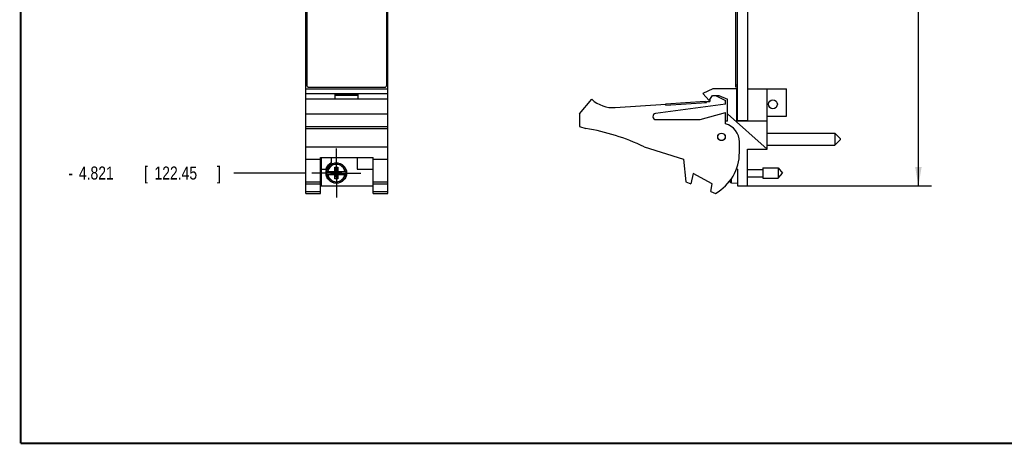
# Model space of a CAD drawing. Header units: inches. Extents: x 0.2 to 16.8, y 0.1 to 10.8.
# Tile 1 of 11: x 0.2 to 9.7, y 0.2 to 4.3. Entities that reach past the tile are written whole.
import ezdxf

# ---------------------------------------------------------------- set-up
doc = ezdxf.new("R2010")
doc.units = ezdxf.units.IN
doc.header["$LTSCALE"] = 0.935
doc.header["$MEASUREMENT"] = 0
doc.linetypes.add('CENTER', pattern=[0.6, 0.375, -0.075, 0.075, -0.075])
doc.layers.get('0').update_dxf_attribs({"linetype": 'CONTINUOUS'})
doc.layers.add('DEFAULT_1', color=7, linetype='CENTER')
doc.layers.add('DIMENSIONS', color=7, linetype='CONTINUOUS')
doc.styles.get("Standard").update_dxf_attribs({"font": 'txt', "width": 0.8})
doc.dimstyles.new('DIMSTYLE_1', dxfattribs={"dimtxt": 0.125, "dimasz": 0.18, "dimexe": 0.18, "dimexo": 0.0625, "dimgap": 0.09, "dimtad": 0, "dimtih": 1, "dimtoh": 1, "dimdec": 3, "dimzin": 4, "dimdsep": 46, "dimtxsty": 'STANDARD', "dimblk": '_FILLED', "dimblk1": '_FILLED', "dimblk2": '_FILLED', "dimcen": 0.09, "dimadec": 0, "dimazin": 0, "dimtp": 0.005, "dimtm": 0.005, "dimtfac": 1, "dimtdec": 3, "dimtofl": 0, "dimtmove": 0, "dimatfit": 3, "dimldrblk": '_FILLED', "dimfxl": 1, "dimtolj": 1, "dimtzin": 4, "dimarcsym": 0})
doc.dimstyles.new('DIMSTYLE_2', dxfattribs={"dimtxt": 0.125, "dimasz": 0.18, "dimexe": 0.18, "dimexo": 0.0625, "dimgap": 0.09, "dimtad": 0, "dimtih": 1, "dimtoh": 1, "dimdec": 3, "dimzin": 4, "dimdsep": 46, "dimtxsty": 'STANDARD', "dimblk": '_FILLED', "dimblk1": '_FILLED', "dimblk2": '_FILLED', "dimcen": 0.09, "dimadec": 0, "dimazin": 0, "dimtp": 0.005, "dimtm": 0.005, "dimtfac": 1, "dimtdec": 3, "dimtofl": 0, "dimtmove": 0, "dimatfit": 3, "dimldrblk": '_FILLED', "dimfxl": 1, "dimtolj": 1, "dimtzin": 4, "dimarcsym": 0})

# ---------------------------------------------------------------- blocks, each defined once
blk = doc.blocks.new('_FILLED')
at = {"color": 0, "linetype": 'BYBLOCK'}
blk.add_solid([(0, 0), (-1, 0.174), (-1, -0.174)], dxfattribs=at)
blk = doc.blocks.new('*D0')
at = {"layer": 'DIMENSIONS', "color": 2, "linetype": 'CONTINUOUS'}
for p, q in [((7.284, 7.7935), (8.9825, 7.7935)), ((8.8575, 7.7935), (8.8575, 5.627)), ((8.8575, 2.7286), (8.8575, 5.377)), ((7.184, 2.7286), (8.9825, 2.7286))]:
    blk.add_line(p, q, dxfattribs=at)
at = {"layer": 'DIMENSIONS', "color": 2, "linetype": 'CONTINUOUS', "xscale": 0.18, "yscale": 0.18, "zscale": 0.18}
for p, rotation in [((8.8575, 7.7935), 90), ((8.8575, 2.7286), 270)]:
    blk.add_blockref('_FILLED', p, dxfattribs=dict(at, rotation=rotation))
at = {"layer": 'DIMENSIONS', "color": 2, "linetype": 'CONTINUOUS', "width": 0.8}
for s, p in [('[', (8.77, 5.4395)), (']', (9.47, 5.4395)), ('5.065', (8.145, 5.4395)), ('128.65', (8.87, 5.4395))]:
    blk.add_text(s, height=0.125, dxfattribs=at).set_placement(p)
blk = doc.blocks.new('*D8')
at = {"layer": 'DIMENSIONS', "color": 2, "linetype": 'CONTINUOUS'}
blk.add_line((2.9798, 2.8506), (2.2948, 2.8506), dxfattribs=at)
at = {"layer": 'DIMENSIONS', "color": 2, "linetype": 'CONTINUOUS', "width": 0.8}
for s, p in [('-', (0.7073, 2.7881)), ('4.821', (0.8073, 2.7881)), ('[', (1.4323, 2.7881)), ('122.45', (1.5323, 2.7881)), (']', (2.1323, 2.7881))]:
    blk.add_text(s, height=0.125, dxfattribs=at).set_placement(p)

msp = doc.modelspace()

# ---------------------------------------------------------------- linework, layer by layer
at = {"color": 7, "linetype": 'CONTINUOUS'}
for p, q in [((2.9823, 2.6556), (2.9823, 7.7935)), ((2.9923, 7.7635), (2.9923, 3.6935)), ((3.7603, 3.6935), (3.7603, 7.7635)), ((3.7703, 2.6556), (3.7703, 7.7935)), ((7.1065, 3.6735), (7.1065, 7.7835)), ((7.1215, 3.3505), (7.1215, 7.7935)), ((7.2215, 3.3476), (7.2215, 7.7935)), ((7.1215, 3.6935), (7.1065, 3.6935)), ((2.9823, 3.6576), (3.7703, 3.6576)), ((2.9823, 3.6146), (3.7703, 3.6146)), ((3.0123, 3.6735), (3.7403, 3.6735)), ((3.2663, 3.6046), (3.4863, 3.6046)), ((3.2663, 3.5576), (3.2663, 3.6046)), ((3.2663, 3.5976), (3.4863, 3.5976)), ((3.4863, 3.5576), (3.4863, 3.6046)), ((6.8865, 3.6576), (6.7915, 3.6146)), ((6.7915, 3.6146), (6.8515, 3.5446)), ((6.8515, 3.5446), (6.8846, 3.5946)), ((6.8846, 3.5946), (6.9446, 3.5946)), ((7.1165, 3.6576), (6.8865, 3.6576)), ((6.9125, 3.5946), (7.0065, 3.5476)), ((6.9446, 3.5946), (7.0265, 3.5576)), ((7.1215, 3.6735), (7.1065, 3.6735)), ((7.1165, 3.3476), (7.1165, 3.6576)), ((7.2215, 3.6576), (7.5915, 3.6576)), ((7.4075, 3.0786), (7.4075, 3.6576)), ((7.5915, 3.3946), (7.5915, 3.6576)), ((3.7703, 3.5576), (2.9823, 3.5576)), ((5.6065, 3.4176), (5.7265, 3.5576)), ((5.95, 3.4783), (6.4354, 3.51)), ((7.0065, 3.5126), (6.3375, 3.4224)), ((6.436, 3.5001), (6.4354, 3.51)), ((6.436, 3.5001), (6.8252, 3.5256)), ((6.4371, 3.5152), (6.8113, 3.5397)), ((6.438, 3.5002), (6.4371, 3.5152)), ((6.8122, 3.5247), (6.8113, 3.5397)), ((6.8246, 3.5355), (6.8565, 3.5376)), ((6.8252, 3.5256), (6.8246, 3.5355)), ((6.8565, 3.5522), (6.8565, 3.5376)), ((7.0065, 3.5126), (7.0065, 3.5476)), ((7.0265, 3.3476), (7.0265, 3.5576)), ((2.9823, 3.4176), (3.7703, 3.4176)), ((5.6065, 3.4176), (5.6065, 3.2976)), ((6.7665, 3.3626), (7.0065, 3.4326)), ((7.0065, 3.3226), (7.0065, 3.4326)), ((7.4075, 3.0786), (7.0265, 3.4192)), ((6.3415, 3.3626), (6.7665, 3.3626)), ((7.0265, 3.3476), (7.0065, 3.3476)), ((7.4075, 3.3476), (7.1165, 3.3476)), ((7.2215, 3.3505), (7.1215, 3.3505)), ((7.4075, 3.3946), (7.5915, 3.3946)), ((2.9823, 3.2976), (3.7703, 3.2976)), ((2.9823, 3.2781), (3.7703, 3.2781)), ((5.6065, 3.2976), (5.6685, 3.2781)), ((7.4075, 3.2324), (8.0575, 3.2324)), ((8.0575, 3.2324), (8.1075, 3.1824)), ((8.0575, 3.2324), (8.0575, 3.1174)), ((7.1415, 3.0476), (7.1415, 3.1483)), ((7.4075, 3.1174), (8.0575, 3.1174)), ((8.0575, 3.1174), (8.1075, 3.1674)), ((8.1075, 3.1824), (8.1075, 3.1674)), ((2.9823, 3.1023), (3.7703, 3.1023)), ((6.2265, 3.1023), (6.6065, 2.9826)), ((7.2195, 3.0786), (7.4075, 3.0786)), ((7.2195, 2.7286), (7.2195, 3.0786)), ((2.9823, 2.9826), (3.1243, 2.9826)), ((3.1243, 2.9979), (3.6283, 2.9979)), ((3.1243, 2.6556), (3.1243, 2.9979)), ((3.1303, 2.9979), (3.1303, 2.7286)), ((3.2273, 2.9979), (3.2273, 2.948)), ((3.4773, 2.9979), (3.4773, 2.8886)), ((3.6283, 2.6556), (3.6283, 2.9979)), ((3.6283, 2.9826), (3.7703, 2.9826)), ((6.6065, 2.9826), (6.6265, 2.7656)), ((3.1303, 2.8886), (3.1741, 2.8886)), ((3.1816, 2.8644), (3.2645, 2.8644)), ((3.1816, 2.8368), (3.2645, 2.8368)), ((3.2277, 2.8389), (3.3248, 2.8623)), ((3.2645, 2.8623), (3.2277, 2.8623)), ((3.2277, 2.8623), (3.3248, 2.8389)), ((3.2277, 2.8389), (3.2277, 2.8623)), ((3.2277, 2.8389), (3.2645, 2.8389)), ((3.2625, 2.9077), (3.29, 2.9077)), ((3.29, 2.7935), (3.2625, 2.9077)), ((3.2625, 2.8644), (3.2625, 2.9077)), ((3.2625, 2.7935), (3.29, 2.9077)), ((3.2625, 2.7935), (3.2625, 2.8368)), ((3.2645, 2.8644), (3.2645, 2.8623)), ((3.288, 2.8389), (3.2645, 2.8623)), ((3.2645, 2.8389), (3.288, 2.8623)), ((3.2645, 2.8368), (3.2645, 2.8389)), ((3.288, 2.8644), (3.3709, 2.8644)), ((3.288, 2.8644), (3.288, 2.8623)), ((3.3248, 2.8623), (3.288, 2.8623)), ((3.288, 2.8389), (3.3248, 2.8389)), ((3.288, 2.8368), (3.288, 2.8389)), ((3.288, 2.8368), (3.3709, 2.8368)), ((3.29, 2.9077), (3.29, 2.8644)), ((3.29, 2.8368), (3.29, 2.7935)), ((3.3248, 2.8389), (3.3248, 2.8623)), ((3.4773, 2.8886), (3.6283, 2.8886)), ((6.6965, 2.8464), (6.6765, 2.7464)), ((6.8804, 2.7464), (6.6965, 2.8464)), ((7.1137, 2.8951), (7.1215, 2.8886)), ((7.1215, 2.8886), (7.1215, 2.7286)), ((7.2195, 2.8857), (7.3652, 2.8857)), ((7.3652, 2.8998), (7.5133, 2.8998)), ((7.3652, 2.8998), (7.3652, 2.8014)), ((7.5133, 2.8998), (7.5546, 2.8506)), ((7.5133, 2.8998), (7.5133, 2.8014)), ((7.5133, 2.8014), (7.5546, 2.8506)), ((2.9823, 2.7656), (3.1243, 2.7656)), ((2.9823, 2.7464), (3.1243, 2.7464)), ((3.29, 2.7935), (3.2625, 2.7935)), ((3.6283, 2.7656), (3.7703, 2.7656)), ((3.6283, 2.7464), (3.7703, 2.7464)), ((6.6265, 2.7656), (6.6765, 2.7464)), ((6.8659, 2.6736), (6.8804, 2.7464)), ((7.0501, 2.7674), (7.0501, 2.7774)), ((7.0643, 2.7559), (7.0643, 2.7963)), ((7.0643, 2.7559), (7.1215, 2.7526)), ((7.2195, 2.8156), (7.3652, 2.8156)), ((7.3652, 2.8014), (7.5133, 2.8014)), ((2.9823, 2.6736), (3.1243, 2.6736)), ((2.9823, 2.6556), (3.1243, 2.6556)), ((3.1303, 2.7286), (3.6283, 2.7286)), ((3.6283, 2.6736), (3.7703, 2.6736)), ((3.6283, 2.6556), (3.7703, 2.6556)), ((6.8659, 2.6736), (6.9125, 2.6556)), ((7.1215, 2.7286), (7.2195, 2.7286))]:
    msp.add_line(p, q, dxfattribs=at)
at = {"color": 7, "linetype": 'CONTINUOUS', "const_width": 0.02}
for points in [[(0.25, 10.7586), (0.25, 0.2586)], [(0.25, 0.2586), (16.75, 0.2586)]]:
    msp.add_lwpolyline(points, dxfattribs=at)
at = {"color": 7, "linetype": 'CONTINUOUS'}
for centre, radius in [((7.4625, 3.51), 0.0425), ((6.9695, 3.1976), 0.0365), ((6.9695, 3.1976), 0.035), ((3.2763, 2.8506), 0.098)]:
    msp.add_circle(centre, radius, dxfattribs=at)
for centre, radius, start, end in [((3.0123, 3.6935), 0.02, 180, 270), ((3.7403, 3.6935), 0.02, 270, 360), ((5.9304, 3.7776), 0.3, 227.16657, 273.74672), ((6.3415, 3.3926), 0.03, 97.68448, 270), ((6.9615, 3.1483), 0.18, 0, 75.52249), ((5.3452, 1.2781), 2.026, 64.21446, 80.81669), ((6.6915, 3.0476), 0.45, 299.41364, 360), ((3.2763, 2.8506), 0.109, 116.71426, 159.59683), ((3.2763, 2.8506), 0.0956, 171.71661, 188.28339), ((3.2763, 2.8506), 0.0956, 351.71661, 8.28339), ((7.3518, 2.8506), 0.313, 193.9514, 195.4149), ((7.0652, 2.7716), 0.0157, 195.4149, 266.69607)]:
    msp.add_arc(centre, radius, start, end, dxfattribs=at)
at = {"color": 9, "linetype": 'CONTINUOUS'}
for radius, start, end in [(0.0947, 8.36374, 171.63626), (0.0832, 9.53359, 170.46641), (0.0947, 188.36374, 351.63626), (0.0832, 189.53359, 350.46641)]:
    msp.add_arc((3.2763, 2.8506), radius, start, end, dxfattribs=at)
at = {"layer": 'DEFAULT_1', "color": 7, "linetype": 'CENTER'}
for q in [(3.2763, 3.0846), (3.0423, 2.8506), (3.5103, 2.8506), (3.2763, 2.6166)]:
    msp.add_line((3.2763, 2.8506), q, dxfattribs=at)

# ---------------------------------------------------------------- dimensions: what is measured, and where the dimension line sits
at = {"layer": 'DIMENSIONS', "color": 2, "linetype": 'CONTINUOUS'}
dim = msp.add_linear_dim(base=(8.8575, 7.7935), p1=(7.184, 2.7286), p2=(7.284, 7.7935), angle=90, dimstyle='DIMSTYLE_1', dxfattribs=at)
dim.commit()
dim.dimension.update_dxf_attribs({"geometry": '*D0', "text_midpoint": (8.8575, 5.502), "dimtype": 160})
dim = msp.add_ordinate_dim(feature_location=(2.9798, 2.8506), offset=(-0.685, 0), dtype=0, origin=(3.0328, 7.6715), text='-<>', dimstyle='DIMSTYLE_2', dxfattribs=at)
dim.commit()
dim.dimension.update_dxf_attribs({"geometry": '*D8', "text_midpoint": (1.4698, 2.8506)})

doc.saveas('drawing.dxf')
